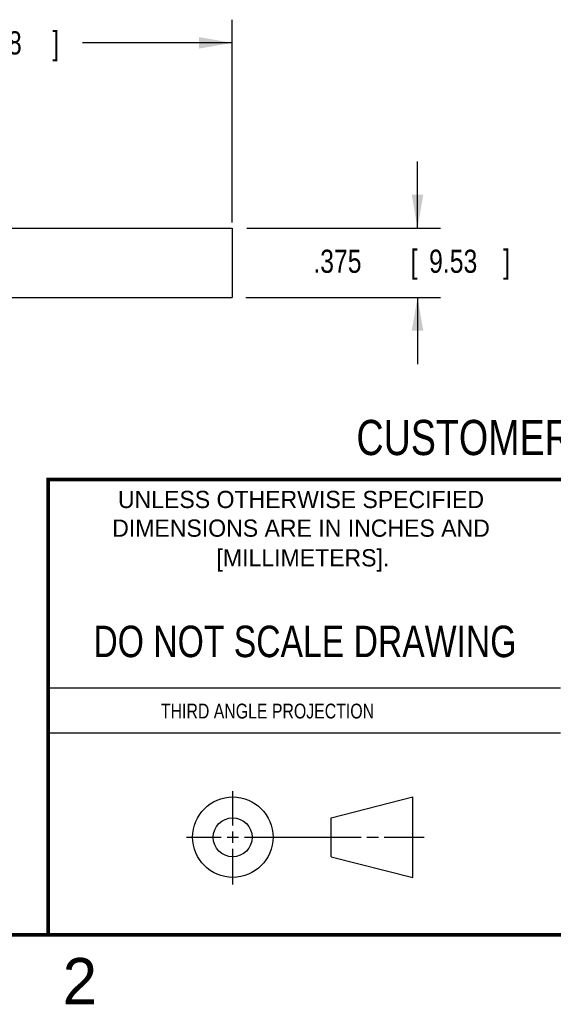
# Model space of a CAD drawing. Header units: inches. Extents: x 0 to 22, y 0 to 17.
# Tile 4 of 10: x 13.5 to 16.3, y 0.1 to 5.4. Entities that reach past the tile are written whole.
import ezdxf
from ezdxf.enums import TextEntityAlignment as Align

# ---------------------------------------------------------------- set-up
doc = ezdxf.new("R2010")
doc.units = ezdxf.units.IN
doc.header["$LTSCALE"] = 1.21
doc.header["$MEASUREMENT"] = 0
doc.layers.get('0').update_dxf_attribs({"linetype": 'CONTINUOUS'})
doc.layers.add('DIMENSIONS', color=7, linetype='CONTINUOUS')
doc.styles.get("Standard").update_dxf_attribs({"font": 'txt', "width": 0.8})
doc.dimstyles.new('DIMSTYLE_1', dxfattribs={"dimtxt": 0.125, "dimasz": 0.18, "dimexe": 0.18, "dimexo": 0.0625, "dimgap": 0.09, "dimtad": 0, "dimtih": 1, "dimtoh": 1, "dimdec": 3, "dimzin": 4, "dimdsep": 46, "dimtxsty": 'STANDARD', "dimblk": '_FILLED', "dimblk1": '_FILLED', "dimblk2": '_FILLED', "dimcen": 0.09, "dimadec": 0, "dimazin": 0, "dimtp": 0.01, "dimtm": 0.01, "dimtfac": 1, "dimtdec": 3, "dimtofl": 0, "dimtmove": 0, "dimatfit": 3, "dimldrblk": '_FILLED', "dimfxl": 1, "dimtolj": 1, "dimtzin": 4, "dimarcsym": 0})

# ---------------------------------------------------------------- blocks, each defined once
blk = doc.blocks.new('_FILLED')
at = {"color": 0, "linetype": 'BYBLOCK'}
blk.add_solid([(0, 0), (-1, 0.174), (-1, -0.174)], dxfattribs=at)
blk = doc.blocks.new('*D0')
at = {"layer": 'DIMENSIONS', "color": 2, "linetype": 'CONTINUOUS'}
for p, q in [((15.603, 4.3174), (15.603, 4.6774)), ((14.6811, 4.3174), (15.728, 4.3174)), ((14.6754, 3.9424), (15.728, 3.9424)), ((15.603, 3.9424), (15.603, 3.5824))]:
    blk.add_line(p, q, dxfattribs=at)
at = {"layer": 'DIMENSIONS', "color": 2, "linetype": 'CONTINUOUS', "xscale": 0.18, "yscale": 0.18, "zscale": 0.18}
for p, rotation in [((15.603, 4.3174), 270), ((15.603, 3.9424), 90)]:
    blk.add_blockref('_FILLED', p, dxfattribs=dict(at, rotation=rotation))
at = {"layer": 'DIMENSIONS', "color": 2, "linetype": 'CONTINUOUS', "width": 0.8}
for s, p in [('.375', (15.0405, 4.0754)), ('[', (15.5655, 4.0754)), ('9.53', (15.6655, 4.0754)), (']', (16.0655, 4.0754))]:
    blk.add_text(s, height=0.125, dxfattribs=at).set_placement(p)
blk = doc.blocks.new('*D1')
at = {"layer": 'DIMENSIONS', "color": 2, "linetype": 'CONTINUOUS'}
for p, q in [((11.403, 4.3603), (11.403, 5.4424)), ((14.603, 4.3475), (14.603, 5.4424)), ((11.403, 5.3174), (12.3444, 5.3174)), ((14.603, 5.3174), (13.7944, 5.3174))]:
    blk.add_line(p, q, dxfattribs=at)
at = {"layer": 'DIMENSIONS', "color": 2, "linetype": 'CONTINUOUS', "xscale": 0.18, "yscale": 0.18, "zscale": 0.18, "rotation": 180}
blk.add_blockref('_FILLED', (11.403, 5.3174), dxfattribs=at)
at = {"layer": 'DIMENSIONS', "color": 2, "linetype": 'CONTINUOUS', "xscale": 0.18, "yscale": 0.18, "zscale": 0.18}
blk.add_blockref('_FILLED', (14.603, 5.3174), dxfattribs=at)
at = {"layer": 'DIMENSIONS', "color": 2, "linetype": 'CONTINUOUS', "width": 0.8}
for s, p in [('3.200', (12.4069, 5.2549)), ('[', (13.0319, 5.2549)), ('81.28', (13.1319, 5.2549)), (']', (13.6319, 5.2549))]:
    blk.add_text(s, height=0.125, dxfattribs=at).set_placement(p)

msp = doc.modelspace()

# ---------------------------------------------------------------- linework, layer by layer
at = {"color": 7, "linetype": 'CONTINUOUS'}
for p, q in [((11.403, 4.3174), (14.603, 4.3174)), ((14.603, 4.3174), (14.603, 3.9424)), ((11.403, 3.9424), (14.603, 3.9424)), ((15.1374, 1.132), (15.5769, 1.2447)), ((15.5769, 0.8105), (15.5769, 1.2447)), ((15.1374, 0.9219), (15.1374, 1.132)), ((15.1374, 0.9219), (15.5769, 0.8105))]:
    msp.add_line(p, q, dxfattribs=at)
at = {"color": 2, "linetype": 'CONTINUOUS'}
for p, q in [((13.61, 1.835), (16.375, 1.835)), ((16.375, 1.5888), (13.61, 1.5888)), ((14.6059, 1.0901), (14.6059, 1.2769)), ((14.3557, 1.0276), (14.5434, 1.0276)), ((14.5747, 1.0276), (14.6372, 1.0276)), ((14.6059, 0.9964), (14.6059, 1.0589)), ((14.6684, 1.0276), (15.2987, 1.0276)), ((15.3299, 1.0276), (15.3924, 1.0276)), ((15.4237, 1.0276), (15.6394, 1.0276)), ((14.6059, 0.7723), (14.6059, 0.9651))]:
    msp.add_line(p, q, dxfattribs=at)
at = {"color": 7, "linetype": 'CONTINUOUS', "const_width": 0.02}
for points in [[(13.6, 2.9595), (21.5, 2.96)], [(13.61, 0.5), (13.61, 2.96)], [(0.5, 0.5), (21.5, 0.5)]]:
    msp.add_lwpolyline(points, dxfattribs=at)
at = {"color": 7, "linetype": 'CONTINUOUS'}
for centre, radius in [((14.6059, 1.0276), 0.2171), ((14.6054, 1.0269), 0.105)]:
    msp.add_circle(centre, radius, dxfattribs=at)

# ---------------------------------------------------------------- texts
at = {"color": 7, "linetype": 'CONTINUOUS', "width": 0.8}
for s, height, p in [('CUSTOMER DRAWING', 0.19, (16.3742, 3.0911)), ('DO NOT SCALE DRAWING', 0.17, (14.9953, 1.9998))]:
    msp.add_text(s, height=height, dxfattribs=at).set_placement(p, align=Align.CENTER)
at = {"color": 2, "linetype": 'CONTINUOUS'}
for s, p in [('UNLESS OTHERWISE SPECIFIED', (14.9742, 2.8049)), ('DIMENSIONS ARE IN INCHES AND', (14.9742, 2.6501)), ('[MILLIMETERS].', (14.9844, 2.4899))]:
    msp.add_text(s, height=0.093, dxfattribs=at).set_placement(p, align=Align.CENTER)
at = {"color": 2, "linetype": 'CONTINUOUS', "width": 0.8}
msp.add_text('THIRD ANGLE PROJECTION', height=0.08, dxfattribs=at).set_placement((14.2178, 1.6686))
at = {"color": 2, "linetype": 'CONTINUOUS'}
msp.add_text('2', height=0.25, dxfattribs=at).set_placement((13.6875, 0.125))

# ---------------------------------------------------------------- dimensions: what is measured, and where the dimension line sits
at = {"layer": 'DIMENSIONS', "color": 2, "linetype": 'CONTINUOUS'}
dim = msp.add_linear_dim(base=(14.603, 5.3174), p1=(11.403, 4.3603), p2=(14.603, 4.3475), dimstyle='DIMSTYLE_1', dxfattribs=at)
dim.commit()
dim.dimension.update_dxf_attribs({"geometry": '*D1', "text_midpoint": (13.0694, 5.3174), "dimtype": 160})
dim = msp.add_linear_dim(base=(15.603, 4.3174), p1=(14.6754, 3.9424), p2=(14.6811, 4.3174), angle=90, dimstyle='DIMSTYLE_1', dxfattribs=at)
dim.commit()
dim.dimension.update_dxf_attribs({"geometry": '*D0', "text_midpoint": (15.603, 4.1379), "dimtype": 160})

doc.saveas('drawing.dxf')
